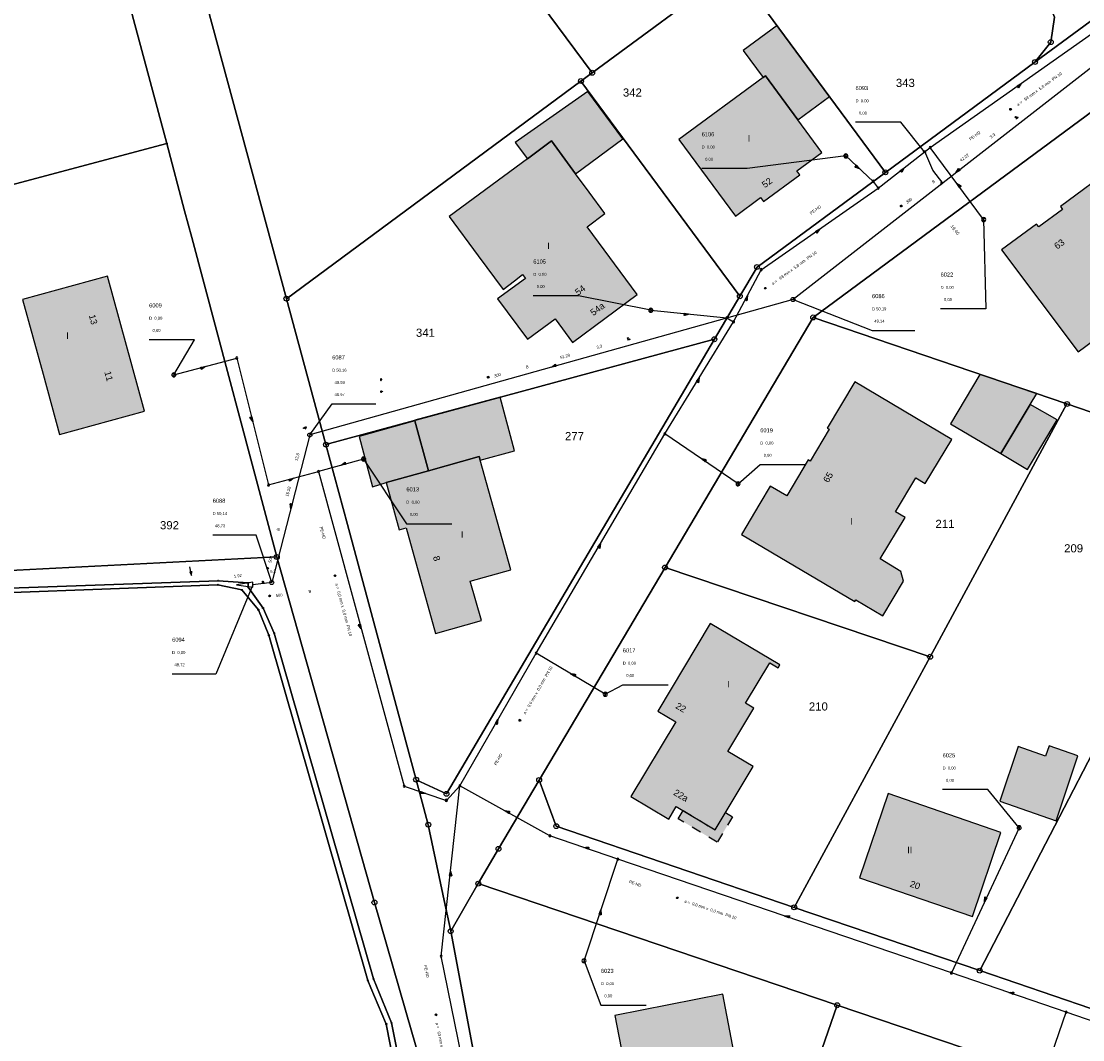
# Model space of a CAD drawing. Header units: metres. Extents: x 410063 to 2410512, y 5786105 to 5787650.
# Tile 7 of 30: x 2409722 to 2409830, y 5786784 to 5786888. Entities that reach past the tile are written whole.
import ezdxf

# ---------------------------------------------------------------- set-up
doc = ezdxf.new("R2010")
doc.units = ezdxf.units.M
doc.linetypes.add('DASHED_70', pattern=[2, 1, -1])
for name, color, linetype in [('DRUCK-DECKELH', 40, 'Continuous'), ('DRUCK-FLUßRICH', 40, 'Continuous'), ('DRUCK-HALTUNGE', 40, 'Continuous'), ('DRUCK-ROHRD-M', 40, 'Continuous'), ('DRUCK-ROHRMAT', 40, 'Continuous'), ('DRUCK-SCHACHTN', 40, 'Continuous'), ('DRUCK-SCHAECHT', 40, 'Continuous'), ('DRUCK-SOHLENH', 40, 'Continuous'), ('K100-FLST_GRENZEN', 40, 'Continuous'), ('K105-FLST_NUMMERN', 40, 'Continuous'), ('K125-GEB_LINIEN', 40, 'Continuous'), ('K125-GEB_LINIEN-FLAECHE', 2, 'Continuous'), ('K130-GEB_TEXTE', 40, 'Continuous'), ('K140-EINGER_GEBFL', 40, 'Continuous'), ('K140-EINGER_GEBFL-FLAECHE', 7, 'Continuous'), ('KANAL', 9, 'Continuous'), ('R-DECKELHOEHE', 7, 'Continuous'), ('R-FLUßRBICHTUNG', 7, 'Continuous'), ('R-GEFAELLE', 7, 'Continuous'), ('R-HALTUNGEN', 7, 'Continuous'), ('R-HAUSANSCHLUS', 7, 'Continuous'), ('R-LAENGE', 7, 'Continuous'), ('R-ROHRD', 7, 'Continuous'), ('R-ROHRMATERIAL', 7, 'Continuous'), ('R-SCHACHTNR', 7, 'Continuous'), ('R-SCHAECHTE', 7, 'Continuous'), ('R-SOHLENHOEHE', 7, 'Continuous'), ('SCHACHT-DECKHO', 40, 'Continuous'), ('SCHACHT-SOHLHO', 40, 'Continuous'), ('SCHAECHTE-OV', 40, 'Continuous'), ('SCHAECHTE-SCHN', 40, 'Continuous')]:
    doc.layers.add(name, color=color, linetype=linetype)
doc.styles.add('ARIAL', font='arial.ttf')

# ---------------------------------------------------------------- blocks, each defined once
blk = doc.blocks.new('233')
at = {"layer": 'K105-FLST_NUMMERN', "color": 7}
for points in [[(2, 0.5, 0), (0, 0, 0), (2, -0.5, 0)], [(0, 0, 0), (4, 0, 0)]]:
    blk.add_polyline3d(points, dxfattribs=at)
blk = doc.blocks.new('251')
at = {"color": 40, "linetype": 'Continuous'}
blk.add_circle((0, 0), 0.175, dxfattribs=at)
blk = doc.blocks.new('GRENZSTEIN')
at = {"color": 7, "linetype": 'Continuous'}
blk.add_circle((0.000001, 0.000001), 0.749999, dxfattribs=at)
blk = doc.blocks.new('98')
at = {"layer": 'R-HAUSANSCHLUS', "color": 4}
for points in [[(0, 0.25, 0), (-0.25, 0, 0)], [(-0.249, 0.001, 0), (0, 0.001, 0)], [(0, 0.026, 0), (-0.224, 0.026, 0)], [(-0.199, 0.051, 0), (0, 0.051, 0)], [(0, 0.076, 0), (-0.174, 0.076, 0)], [(-0.149, 0.101, 0), (0, 0.101, 0)], [(0, 0.126, 0), (-0.124, 0.126, 0)], [(-0.099, 0.151, 0), (0, 0.151, 0)], [(0, 0.176, 0), (-0.074, 0.176, 0)], [(-0.049, 0.201, 0), (0, 0.201, 0)], [(0, 0.226, 0), (-0.024, 0.226, 0)], [(0, 0, 0), (0, 0.5, 0)]]:
    blk.add_polyline3d(points, dxfattribs=at)
blk = doc.blocks.new('140')
at = {"layer": 'DRUCK-FLUßRICH', "color": 12}
for points in [[(0, 0, 0), (6.9, 1, 0), (7, 0, 0), (0, 0, 0)], [(0.141, 0, 0), (0.165, 0.024, 0)], [(0.331, 0.048, 0), (0.283, 0, 0)], [(0.424, 0, 0), (0.496, 0.072, 0)], [(0.662, 0.096, 0), (0.566, 0, 0)], [(0.707, 0, 0), (0.827, 0.12, 0)], [(0.992, 0.144, 0), (0.849, 0, 0)], [(0.99, 0, 0), (1.158, 0.168, 0)], [(1.323, 0.192, 0), (1.131, 0, 0)], [(1.273, 0, 0), (1.489, 0.216, 0)], [(1.654, 0.24, 0), (1.414, 0, 0)], [(1.556, 0, 0), (1.819, 0.264, 0)], [(1.985, 0.288, 0), (1.697, 0, 0)], [(1.838, 0, 0), (2.15, 0.312, 0)], [(2.315, 0.336, 0), (1.98, 0, 0)], [(2.121, 0, 0), (2.481, 0.36, 0)], [(2.646, 0.384, 0), (2.263, 0, 0)], [(2.404, 0, 0), (2.812, 0.407, 0)], [(2.977, 0.431, 0), (2.546, 0, 0)], [(2.687, 0, 0), (3.142, 0.455, 0)], [(3.308, 0.479, 0), (2.828, 0, 0)], [(2.97, 0, 0), (3.473, 0.503, 0)], [(3.639, 0.527, 0), (3.111, 0, 0)], [(3.253, 0, 0), (3.804, 0.551, 0)], [(3.969, 0.575, 0), (3.394, 0, 0)], [(3.536, 0, 0), (4.135, 0.599, 0)], [(4.3, 0.623, 0), (3.677, 0, 0)], [(3.818, 0, 0), (4.466, 0.647, 0)], [(4.631, 0.671, 0), (3.96, 0, 0)], [(4.101, 0, 0), (4.796, 0.695, 0)], [(4.962, 0.719, 0), (4.243, 0, 0)], [(4.384, 0, 0), (5.127, 0.743, 0)], [(5.293, 0.767, 0), (4.525, 0, 0)], [(4.667, 0, 0), (5.458, 0.791, 0)], [(5.623, 0.815, 0), (4.808, 0, 0)], [(4.95, 0, 0), (5.789, 0.839, 0)], [(5.954, 0.863, 0), (5.091, 0, 0)], [(5.233, 0, 0), (6.119, 0.887, 0)], [(6.285, 0.911, 0), (5.374, 0, 0)], [(5.515, 0, 0), (6.45, 0.935, 0)], [(6.616, 0.959, 0), (5.657, 0, 0)], [(5.798, 0, 0), (6.781, 0.983, 0)], [(6.904, 0.964, 0), (5.94, 0, 0)], [(6.081, 0, 0), (6.916, 0.835, 0)], [(6.929, 0.707, 0), (6.223, 0, 0)], [(6.364, 0, 0), (6.942, 0.578, 0)], [(6.955, 0.45, 0), (6.505, 0, 0)], [(6.647, 0, 0), (6.968, 0.321, 0)], [(6.981, 0.193, 0), (6.788, 0, 0)], [(6.93, 0, 0), (6.994, 0.064, 0)]]:
    blk.add_polyline3d(points, dxfattribs=at)
blk = doc.blocks.new('147')
at = {"color": 12, "linetype": 'Continuous'}
blk.add_circle((0, 0), 1.25, dxfattribs=at)
at = {"layer": 'DRUCK-ROHRD-M', "color": 12}
blk.add_polyline3d([(-1.25, -1.25, 0), (1.25, 1.25, 0)], dxfattribs=at)
blk = doc.blocks.new('119')
at = {"color": 4, "linetype": 'Continuous'}
for centre in [(0.2, 0.85), (0.4, 0.15), (0.8, 0.15)]:
    blk.add_circle(centre, 0.15, dxfattribs=at)
at = {"layer": 'R-GEFAELLE', "color": 4}
blk.add_polyline3d([(0, 0, 0), (0.6, 1, 0)], dxfattribs=at)
blk = doc.blocks.new('1002')
at = {"color": 7, "linetype": 'Continuous'}
for start, end in [(359.999977, 180.000023), (29.999995, 90.000023), (180.000023, 359.999977), (210.000012, 269.999977)]:
    blk.add_arc((0, 0), 2.5, start, end, dxfattribs=at)
at = {"layer": 'DRUCK-SCHAECHT', "color": 7}
for points in [[(0, 2.5, 0), (0, -2.5, 0)], [(2.165, 1.25, 0), (0, 1.25, 0), (0, 2.5, 0)], [(-2.165, -1.25, 0), (0, -1.25, 0), (0, -2.5, 0)]]:
    blk.add_polyline3d(points, dxfattribs=at)
blk = doc.blocks.new('1008')
at = {"color": 7, "linetype": 'Continuous'}
for start, end in [(360, 180), (180, 360)]:
    blk.add_arc((0, 0), 1.25, start, end, dxfattribs=at)
blk = doc.blocks.new('122')
at = {"color": 7, "linetype": 'Continuous'}
blk.add_circle((0, 0), 1.25, dxfattribs=at)
blk = doc.blocks.new('1012')
at = {"color": 7, "linetype": 'Continuous'}
for start, end in [(359.999847, 180.000153), (180.000153, 359.999847)]:
    blk.add_arc((0, 0), 0.375, start, end, dxfattribs=at)
at = {"layer": 'R-SOHLENHOEHE', "color": 7}
for points in [[(0.375, 0, 0), (0.938, 0, 0)], [(0.563, 0.188, 0), (0.563, -0.188, 0), (0.938, 0, 0), (0.563, 0.188, 0)]]:
    blk.add_polyline3d(points, dxfattribs=at)
blk = doc.blocks.new('1011')
at = {"color": 7, "linetype": 'Continuous'}
for start, end in [(359.999847, 180.000153), (180.000153, 359.999847)]:
    blk.add_arc((0, 0), 0.375, start, end, dxfattribs=at)
at = {"layer": 'R-SOHLENHOEHE', "color": 7}
blk.add_polyline3d([(0.375, 0, 0), (0.75, 0.188, 0), (0.75, -0.188, 0), (0.375, 0, 0), (0.938, 0, 0)], dxfattribs=at)
blk = doc.blocks.new('1007')
at = {"layer": 'R-SCHAECHTE', "color": 7}
blk.add_polyline3d([(1.5, 0, 0), (0, 10, 0), (-1.5, 0, 0), (1.5, 0, 0)], dxfattribs=at)

msp = doc.modelspace()

# ---------------------------------------------------------------- hatches: boundary and pattern name
at = {"layer": 'K125-GEB_LINIEN-FLAECHE', "true_color": 0xc7c8ca}
for points in [[(2409797.625, 5786881.952), (2409797.867, 5786882.13), (2409801.178, 5786877.626), (2409804.407, 5786880.004), (2409799.06, 5786887.254), (2409795.582, 5786884.715)], [(2409801.178, 5786877.626), (2409797.867, 5786882.13), (2409797.625, 5786881.952), (2409789.016, 5786875.613), (2409794.788, 5786867.779), (2409797.352, 5786869.664), (2409797.659, 5786869.256), (2409801.362, 5786872.005), (2409801.071, 5786872.398), (2409803.635, 5786874.283)], [(2409773.53, 5786873.634), (2409776.004, 5786875.461), (2409778.465, 5786872.099), (2409783.288, 5786875.687), (2409779.71, 5786880.516), (2409772.273, 5786875.314)], [(2409779.641, 5786866.689), (2409781.445, 5786868.027), (2409779.831, 5786870.233), (2409778.465, 5786872.099), (2409776.004, 5786875.461), (2409773.53, 5786873.634), (2409765.528, 5786867.724), (2409768.498, 5786863.725), (2409771.051, 5786860.287), (2409772.2, 5786861.172), (2409773.024, 5786861.806), (2409773.323, 5786861.402), (2409770.494, 5786859.324), (2409773.546, 5786855.184), (2409776.37, 5786857.26), (2409778.134, 5786854.856), (2409784.758, 5786859.75)], [(2409835.73, 5786858.79), (2409833.599, 5786861.675), (2409839.057, 5786865.706), (2409833.862, 5786872.613), (2409833.645, 5786872.918), (2409828.006, 5786868.761), (2409828.217, 5786868.463), (2409825.79, 5786866.679), (2409825.557, 5786866.96), (2409821.988, 5786864.333), (2409829.818, 5786853.9), (2409835.977, 5786858.457)], [(2409721.941, 5786859.262), (2409724.031, 5786851.632), (2409725.721, 5786845.461), (2409734.39, 5786847.841), (2409730.612, 5786861.642)], [(2409800.032, 5786839.187), (2409798.33, 5786840.163), (2409797.286, 5786838.405), (2409795.41, 5786835.243), (2409806.994, 5786828.374), (2409807.097, 5786828.546), (2409809.852, 5786826.9), (2409811.976, 5786830.466), (2409811.711, 5786831.44), (2409809.596, 5786832.727), (2409812.126, 5786836.959), (2409811.14, 5786837.55), (2409813.213, 5786841.018), (2409814.199, 5786840.428), (2409816.899, 5786844.944), (2409806.979, 5786850.848), (2409804.153, 5786846.103), (2409804.358, 5786845.981), (2409802.421, 5786842.728), (2409802.215, 5786842.851)], [(2409821.917, 5786843.519), (2409824.921, 5786848.531), (2409825.578, 5786849.628), (2409819.786, 5786851.6), (2409816.772, 5786846.553), (2409821.9, 5786843.491)], [(2409762.042, 5786846.857), (2409763.415, 5786841.739), (2409768.617, 5786843.187), (2409768.721, 5786842.811), (2409772.223, 5786843.768), (2409770.749, 5786849.265), (2409762.029, 5786846.905)], [(2409821.917, 5786843.519), (2409824.651, 5786841.881), (2409827.658, 5786846.963), (2409824.921, 5786848.531)], [(2409757.697, 5786840.112), (2409759.113, 5786840.542), (2409763.415, 5786841.739), (2409762.042, 5786846.857), (2409756.339, 5786845.232)], [(2409768.721, 5786842.811), (2409768.617, 5786843.187), (2409763.415, 5786841.739), (2409759.113, 5786840.542), (2409760.417, 5786835.707), (2409761.161, 5786835.908), (2409764.145, 5786825.118), (2409768.837, 5786826.426), (2409767.696, 5786830.461), (2409771.836, 5786831.619)], [(2409787.978, 5786806.129), (2409788.743, 5786807.417), (2409792.706, 5786805.045), (2409796.604, 5786811.505), (2409794.032, 5786813.04), (2409796.678, 5786817.459), (2409795.82, 5786817.974), (2409798.3, 5786822.117), (2409799.158, 5786821.602), (2409799.343, 5786821.911), (2409792.216, 5786826.123), (2409786.871, 5786817.181), (2409788.703, 5786816.083), (2409784.09, 5786808.444)], [(2409821.802, 5786807.972), (2409827.556, 5786805.965), (2409829.782, 5786812.597), (2409826.849, 5786813.624), (2409826.478, 5786812.568), (2409823.693, 5786813.54)], [(2409807.481, 5786800.144), (2409819.027, 5786796.175), (2409821.931, 5786804.764), (2409810.416, 5786808.74)], [(2409784.392, 5786776.202), (2409791.054, 5786777.538), (2409792.154, 5786771.851), (2409799.502, 5786773.324), (2409798.344, 5786779.164), (2409795.341, 5786778.583), (2409793.501, 5786788.247), (2409782.471, 5786786.057)]]:
    msp.add_hatch(color=9, dxfattribs=at).paths.add_polyline_path(points)
at = {"layer": 'K140-EINGER_GEBFL-FLAECHE', "linetype": 'DASHED_70'}
msp.add_hatch(color=111, dxfattribs=at).paths.add_polyline_path([(2409793.771, 5786806.81), (2409794.508, 5786806.365), (2409792.939, 5786803.765), (2409788.946, 5786806.174), (2409789.44, 5786807), (2409792.706, 5786805.045)])

# ---------------------------------------------------------------- linework, layer by layer
at = {"layer": 'DRUCK-HALTUNGE', "color": 12}
for points in [[(2409814.7, 5786874.78, 0), (2409833.26, 5786887.89, 0)], [(2409809.38, 5786870.63, 0), (2409814.7, 5786874.78, 0)], [(2409820.16, 5786867.42, 0), (2409814.7, 5786874.78, 0)], [(2409806.08, 5786873.93, 0), (2409808.87, 5786871.33, 0)], [(2409797.43, 5786862.3, 0), (2409809.38, 5786870.63, 0)], [(2409808.87, 5786871.33, 0), (2409809.38, 5786870.63, 0)], [(2409794.61, 5786856.96, 0), (2409797.43, 5786862.3, 0)], [(2409786.15, 5786858.15, 0), (2409793.93, 5786857.37, 0)], [(2409793.93, 5786857.37, 0), (2409794.61, 5786856.96, 0)], [(2409787.57, 5786845.52, 0), (2409794.61, 5786856.96, 0)], [(2409737.4, 5786851.55, 0), (2409743.85, 5786853.27, 0)], [(2409743.85, 5786853.27, 0), (2409747.08, 5786840.29, 0)], [(2409774.42, 5786823.09, 0), (2409787.57, 5786845.52, 0)], [(2409795.06, 5786840.41, 0), (2409787.57, 5786845.52, 0)], [(2409756.8, 5786842.94, 0), (2409752.19, 5786841.67, 0)], [(2409747.08, 5786840.29, 0), (2409752.19, 5786841.67, 0)], [(2409752.19, 5786841.67, 0), (2409760.93, 5786809.49, 0)], [(2409766.62, 5786809.53, 0), (2409774.42, 5786823.09, 0)], [(2409781.49, 5786818.89, 0), (2409774.42, 5786823.09, 0)], [(2409760.93, 5786809.49, 0), (2409765.25, 5786808.05, 0)], [(2409764.72, 5786792.11, 0), (2409766.62, 5786809.53, 0)], [(2409765.25, 5786808.05, 0), (2409766.62, 5786809.53, 0)], [(2409775.84, 5786804.41, 0), (2409766.62, 5786809.53, 0)], [(2409782.78, 5786802.04, 0), (2409775.84, 5786804.41, 0)], [(2409823.79, 5786805.25, 0), (2409816.86, 5786790.4, 0)], [(2409779.32, 5786791.65, 0), (2409782.78, 5786802.04, 0)], [(2409816.86, 5786790.4, 0), (2409782.78, 5786802.04, 0)], [(2409768.91, 5786771.57, 0), (2409764.72, 5786792.11, 0)], [(2409828.6, 5786786.39, 0), (2409816.86, 5786790.4, 0)], [(2409825.65, 5786777.87, 0), (2409828.6, 5786786.39, 0)], [(2409833.74, 5786784.63, 0), (2409828.6, 5786786.39, 0)]]:
    msp.add_polyline3d(points, dxfattribs=at)
at = {"layer": 'DRUCK-SCHACHTN', "color": 7}
for points in [[(2409806.08, 5786873.93, 0), (2409795.979, 5786872.636, 0), (2409791.344, 5786872.636, 0)], [(2409820.16, 5786867.42, 0), (2409820.396, 5786858.292, 0), (2409815.761, 5786858.292, 0)], [(2409786.15, 5786858.15, 0), (2409778.772, 5786859.625, 0), (2409774.137, 5786859.625, 0)], [(2409737.4, 5786851.55, 0), (2409739.513, 5786855.137, 0), (2409734.878, 5786855.137, 0)], [(2409756.8, 5786842.94, 0), (2409761.168, 5786836.334, 0), (2409765.803, 5786836.334, 0)], [(2409795.06, 5786840.41, 0), (2409797.329, 5786842.373, 0), (2409801.964, 5786842.373, 0)], [(2409781.49, 5786818.89, 0), (2409783.282, 5786819.87, 0), (2409787.917, 5786819.87, 0)], [(2409823.79, 5786805.25, 0), (2409820.6, 5786809.144, 0), (2409815.965, 5786809.144, 0)], [(2409779.32, 5786791.65, 0), (2409781.05, 5786787.108, 0), (2409785.685, 5786787.108, 0)]]:
    msp.add_polyline3d(points, dxfattribs=at)
at = {"layer": 'K100-FLST_GRENZEN', "color": 18, "true_color": 0x000000}
for points in [[(2409772.947006, 5786756.166, 0), (2409765.695999, 5786794.675003, 0), (2409765.036003, 5786797.804993, 0), (2409763.402, 5786805.559006, 0), (2409762.920998, 5786807.339996, 0), (2409762.157997, 5786810.160995, 0), (2409755.142998, 5786836.246002, 0), (2409752.946999, 5786844.414001, 0), (2409748.906998, 5786859.330994, 0), (2409726.223999, 5786943.09201, 0), (2409725.464996, 5786945.89801, 0), (2409725.162003, 5786947.015991, 0), (2409724.598999, 5786949.096008, 0), (2409722.099998, 5786958.341003, 0), (2409711.119003, 5786998.946014, 0)], [(2409815.253998, 5786965.488007, 0), (2409812.354004, 5786946.276001, 0), (2409808.925003, 5786923.540985, 0), (2409799.673004, 5786916.713989, 0), (2409798.919998, 5786911.718994, 0), (2409806.294998, 5786901.725006, 0), (2409813.994995, 5786907.40799, 0), (2409826.457993, 5786890.518005, 0), (2409827.401001, 5786888.119995, 0), (2409827.018997, 5786885.561005, 0), (2409825.403, 5786883.527008, 0), (2409837.871994, 5786892.727997, 0), (2409835.466003, 5786891.785004, 0), (2409832.910004, 5786892.167999, 0), (2409830.880997, 5786893.782013, 0), (2409826.845993, 5786899.251007, 0), (2409820.496994, 5786907.856995, 0), (2409811.442993, 5786920.127991, 0), (2409815.320007, 5786945.828003, 0), (2409814.826004, 5786945.903015, 0), (2409816.300003, 5786955.665985, 0), (2409818.029999, 5786962.131012, 0)], [(2409717.678001, 5786945.839996, 0), (2409736.670998, 5786875.197998, 0), (2409738.500999, 5786868.322998, 0), (2409739.233002, 5786865.572998, 0), (2409747.919998, 5786832.927002, 0), (2409757.900002, 5786797.604004, 0), (2409761.735001, 5786784.360992, 0), (2409763.949997, 5786776.714996, 0)], [(2409837.871994, 5786892.727997, 0), (2409825.403, 5786883.527008, 0), (2409810.117996, 5786872.25, 0), (2409797.001007, 5786862.569, 0), (2409795.238007, 5786859.580994, 0), (2409792.645004, 5786855.188995, 0), (2409765.264, 5786808.718002, 0), (2409762.157997, 5786810.160995, 0), (2409762.920998, 5786807.339996, 0), (2409763.402, 5786805.559006, 0), (2409763.402, 5786805.559006, 0), (2409765.036003, 5786797.804993, 0), (2409765.695999, 5786794.675003, 0), (2409768.513, 5786799.531998, 0), (2409770.578995, 5786803.091995, 0), (2409774.740005, 5786810.123001, 0), (2409787.600006, 5786831.850006, 0), (2409802.731995, 5786857.416992, 0), (2409835.192001, 5786881.388, 0), (2409848.860001, 5786891.480988, 0)], [(2409708.978996, 5786828.865005, 0), (2409741.897003, 5786830.085999, 0), (2409744.346001, 5786829.561005, 0), (2409746.042999, 5786827.520996, 0), (2409747.105003, 5786824.951004, 0), (2409757.224998, 5786789.630997, 0), (2409757.549004, 5786788.869003, 0), (2409759.046997, 5786785.341003, 0), (2409759.115997, 5786785.179001, 0), (2409765.442001, 5786752.942993, 0), (2409775.938995, 5786698.185997, 0), (2409776.222, 5786696.894997, 0), (2409777.171005, 5786697.414001, 0), (2409776.455002, 5786698.717003, 0), (2409766.134003, 5786753.050995, 0), (2409759.641998, 5786785.313004, 0), (2409757.804001, 5786789.800003, 0), (2409747.647003, 5786825.143005, 0), (2409746.514, 5786827.710999, 0), (2409744.997002, 5786829.843002, 0), (2409744.992996, 5786830.270004, 0), (2409741.932999, 5786830.505997, 0), (2409708.977997, 5786829.320999, 0)], [(2409857.606003, 5786777.720993, 0), (2409838.667999, 5786784.184006, 0), (2409819.757004, 5786790.639008, 0), (2409800.802994, 5786797.108002, 0), (2409776.485001, 5786805.406998, 0), (2409774.740005, 5786810.123001, 0), (2409770.578995, 5786803.091995, 0), (2409768.513, 5786799.531998, 0), (2409768.513, 5786799.531998, 0), (2409805.192001, 5786787.102997, 0), (2409824.597, 5786780.528, 0)]]:
    msp.add_polyline3d(points, dxfattribs=at)
for points in [[(2409726.223999, 5786943.09201, 0), (2409748.906998, 5786859.330994, 0), (2409779.005997, 5786881.583008, 0), (2409780.153, 5786882.429993, 0), (2409773.184998, 5786891.877014, 0), (2409777.434998, 5786920.065002, 0), (2409779.373001, 5786932.915985, 0), (2409799.998993, 5786948.138, 0), (2409812.354004, 5786946.276001, 0), (2409815.253998, 5786965.488007, 0), (2409814.996002, 5786967.97699, 0), (2409813.565002, 5786970.028992, 0), (2409811.319, 5786971.130005, 0), (2409808.820007, 5786971.005005, 0), (2409745.222, 5786951.127014, 0), (2409730.045998, 5786946.890015, 0), (2409726.223999, 5786943.09201, 0)], [(2409668.816999, 5786933.179993, 0), (2409667.280001, 5786932.782013, 0), (2409667.18, 5786921.820007, 0), (2409669.858, 5786901.946991, 0), (2409673.529999, 5786877.542999, 0), (2409675.939999, 5786861.90799, 0), (2409676.557999, 5786859.15799, 0), (2409677.153999, 5786859.321991, 0), (2409677.771, 5786859.492004, 0), (2409736.670998, 5786875.197998, 0), (2409717.678001, 5786945.839996, 0), (2409668.816999, 5786933.179993, 0)], [(2409773.184998, 5786891.877014, 0), (2409780.153, 5786882.429993, 0), (2409794.688995, 5786893.161011, 0), (2409806.294998, 5786901.725006, 0), (2409798.919998, 5786911.718994, 0), (2409799.673004, 5786916.713989, 0), (2409777.434998, 5786920.065002, 0), (2409773.184998, 5786891.877014, 0)], [(2409794.688995, 5786893.161011, 0), (2409810.117996, 5786872.25, 0), (2409825.403, 5786883.527008, 0), (2409827.018997, 5786885.561005, 0), (2409827.401001, 5786888.119995, 0), (2409826.457993, 5786890.518005, 0), (2409813.994995, 5786907.40799, 0), (2409806.294998, 5786901.725006, 0), (2409794.688995, 5786893.161011, 0)], [(2409779.005997, 5786881.583008, 0), (2409795.238007, 5786859.580994, 0), (2409797.001007, 5786862.569, 0), (2409810.117996, 5786872.25, 0), (2409794.688995, 5786893.161011, 0), (2409780.153, 5786882.429993, 0), (2409779.005997, 5786881.583008, 0)], [(2409752.946999, 5786844.414001, 0), (2409792.645004, 5786855.188995, 0), (2409795.238007, 5786859.580994, 0), (2409779.005997, 5786881.583008, 0), (2409748.906998, 5786859.330994, 0), (2409752.946999, 5786844.414001, 0)], [(2409828.675003, 5786848.572998, 0), (2409837.212997, 5786845.661987, 0), (2409852.981995, 5786857.286987, 0), (2409835.192001, 5786881.388, 0), (2409802.731995, 5786857.416992, 0), (2409828.675003, 5786848.572998, 0)], [(2409677.527, 5786854.841003, 0), (2409680.597, 5786841.888, 0), (2409683.951, 5786831.514999, 0), (2409684.945999, 5786829.695007, 0), (2409686, 5786829.75, 0), (2409703.169998, 5786830.630997, 0), (2409709.377998, 5786830.949997, 0), (2409747.919998, 5786832.927002, 0), (2409739.233002, 5786865.572998, 0), (2409738.500999, 5786868.322998, 0), (2409736.670998, 5786875.197998, 0), (2409677.771, 5786859.492004, 0), (2409677.153999, 5786859.321991, 0), (2409676.557999, 5786859.15799, 0), (2409677.527, 5786854.841003, 0)], [(2409787.600006, 5786831.850006, 0), (2409814.686005, 5786822.727005, 0), (2409828.675003, 5786848.572998, 0), (2409802.731995, 5786857.416992, 0), (2409787.600006, 5786831.850006, 0)], [(2409762.157997, 5786810.160995, 0), (2409765.264, 5786808.718002, 0), (2409792.645004, 5786855.188995, 0), (2409752.946999, 5786844.414001, 0), (2409755.142998, 5786836.246002, 0), (2409762.157997, 5786810.160995, 0)], [(2409800.802994, 5786797.108002, 0), (2409819.757004, 5786790.639008, 0), (2409846.608994, 5786842.455994, 0), (2409837.212997, 5786845.661987, 0), (2409828.675003, 5786848.572998, 0), (2409814.686005, 5786822.727005, 0), (2409800.802994, 5786797.108002, 0)], [(2409838.667999, 5786784.184006, 0), (2409864.598999, 5786836.317001, 0), (2409861.427994, 5786837.399002, 0), (2409846.608994, 5786842.455994, 0), (2409819.757004, 5786790.639008, 0), (2409838.667999, 5786784.184006, 0)], [(2409685.452, 5786829.065994, 0), (2409686.868, 5786828.341995, 0), (2409703.474998, 5786829.307999, 0), (2409708.977997, 5786829.320999, 0), (2409741.932999, 5786830.505997, 0), (2409744.992996, 5786830.270004, 0), (2409744.997002, 5786829.843002, 0), (2409746.514, 5786827.710999, 0), (2409747.647003, 5786825.143005, 0), (2409757.804001, 5786789.800003, 0), (2409759.641998, 5786785.313004, 0), (2409766.134003, 5786753.050995, 0), (2409776.455002, 5786698.717003, 0), (2409777.171005, 5786697.414001, 0), (2409778.557999, 5786698.174004, 0), (2409763.949997, 5786776.714996, 0), (2409761.735001, 5786784.360992, 0), (2409757.900002, 5786797.604004, 0), (2409747.919998, 5786832.927002, 0), (2409709.377998, 5786830.949997, 0), (2409703.169998, 5786830.630997, 0), (2409686, 5786829.75, 0), (2409684.945999, 5786829.695007, 0), (2409685.452, 5786829.065994, 0)], [(2409776.485001, 5786805.406998, 0), (2409800.802994, 5786797.108002, 0), (2409814.686005, 5786822.727005, 0), (2409787.600006, 5786831.850006, 0), (2409774.740005, 5786810.123001, 0), (2409776.485001, 5786805.406998, 0)], [(2409679.967999, 5786829.440002, 0), (2409702.209999, 5786745.164001, 0), (2409708.277, 5786722.175003, 0), (2409718.358002, 5786683.980003, 0), (2409773.134995, 5786695.204002, 0), (2409775.744003, 5786696.633003, 0), (2409776.222, 5786696.894997, 0), (2409775.938995, 5786698.185997, 0), (2409765.442001, 5786752.942993, 0), (2409759.115997, 5786785.179001, 0), (2409759.046997, 5786785.341003, 0), (2409757.549004, 5786788.869003, 0), (2409757.224998, 5786789.630997, 0), (2409747.105003, 5786824.951004, 0), (2409746.042999, 5786827.520996, 0), (2409744.346001, 5786829.561005, 0), (2409741.897003, 5786830.085999, 0), (2409708.978996, 5786828.865005, 0), (2409703.473, 5786828.675003, 0), (2409686.848, 5786828.072998, 0), (2409685.087002, 5786828.686005, 0), (2409684.283001, 5786829.660995, 0), (2409679.967999, 5786829.440002, 0)], [(2409765.695999, 5786794.675003, 0), (2409772.947006, 5786756.166, 0), (2409792.227997, 5786749.602997, 0), (2409805.192001, 5786787.102997, 0), (2409768.513, 5786799.531998, 0), (2409765.695999, 5786794.675003, 0)], [(2409792.227997, 5786749.602997, 0), (2409811.636002, 5786742.996002, 0), (2409824.597, 5786780.528, 0), (2409805.192001, 5786787.102997, 0), (2409792.227997, 5786749.602997, 0)]]:
    msp.add_polyline3d(points, close=True, dxfattribs=at)
at = {"layer": 'K125-GEB_LINIEN', "color": 32}
for points in [[(2409797.625, 5786881.952, 0), (2409797.867, 5786882.13, 0), (2409801.178, 5786877.626, 0), (2409804.407, 5786880.004, 0), (2409799.06, 5786887.254, 0), (2409795.582, 5786884.715, 0), (2409797.625, 5786881.952, 0)], [(2409801.177994, 5786877.626007, 0), (2409797.867004, 5786882.130005, 0), (2409797.625, 5786881.951996, 0), (2409789.016006, 5786875.613007, 0), (2409794.787994, 5786867.778992, 0), (2409797.352005, 5786869.664001, 0), (2409797.658997, 5786869.256012, 0), (2409801.362, 5786872.005005, 0), (2409801.070999, 5786872.39801, 0), (2409803.634995, 5786874.28299, 0), (2409801.177994, 5786877.626007, 0)], [(2409773.53, 5786873.634, 0), (2409776.004, 5786875.461, 0), (2409778.465, 5786872.099, 0), (2409783.288, 5786875.687, 0), (2409779.71, 5786880.516, 0), (2409772.273, 5786875.314, 0), (2409773.53, 5786873.634, 0)], [(2409779.641006, 5786866.688995, 0), (2409781.445007, 5786868.027008, 0), (2409779.830994, 5786870.233002, 0), (2409778.464996, 5786872.098999, 0), (2409776.003998, 5786875.460999, 0), (2409773.529999, 5786873.634003, 0), (2409765.528, 5786867.723999, 0), (2409768.498001, 5786863.725006, 0), (2409771.050995, 5786860.286987, 0), (2409772.199997, 5786861.171997, 0), (2409773.024002, 5786861.806, 0), (2409773.322998, 5786861.402008, 0), (2409770.494003, 5786859.324005, 0), (2409773.546005, 5786855.18399, 0), (2409776.369995, 5786857.26001, 0), (2409778.134003, 5786854.855988, 0), (2409784.757996, 5786859.75, 0), (2409779.641006, 5786866.688995, 0)], [(2409835.729996, 5786858.790009, 0), (2409833.598999, 5786861.674988, 0), (2409839.057007, 5786865.705994, 0), (2409833.862, 5786872.613007, 0), (2409833.645004, 5786872.917999, 0), (2409828.005997, 5786868.760986, 0), (2409828.216995, 5786868.463013, 0), (2409825.789993, 5786866.678986, 0), (2409825.557007, 5786866.959991, 0), (2409821.988007, 5786864.333008, 0), (2409829.817993, 5786853.899994, 0), (2409835.977005, 5786858.457001, 0), (2409835.729996, 5786858.790009, 0)], [(2409721.941002, 5786859.261993, 0), (2409724.030998, 5786851.631989, 0), (2409725.721001, 5786845.460999, 0), (2409734.389999, 5786847.841003, 0), (2409730.612, 5786861.641998, 0), (2409721.941002, 5786859.261993, 0)], [(2409800.031998, 5786839.186996, 0), (2409798.330002, 5786840.162994, 0), (2409797.285995, 5786838.404999, 0), (2409795.410004, 5786835.242996, 0), (2409806.994003, 5786828.373993, 0), (2409807.097, 5786828.546005, 0), (2409809.852005, 5786826.899994, 0), (2409811.975998, 5786830.466003, 0), (2409811.710999, 5786831.440002, 0), (2409809.595993, 5786832.727005, 0), (2409812.126007, 5786836.959, 0), (2409811.139999, 5786837.550003, 0), (2409813.212997, 5786841.018005, 0), (2409814.199005, 5786840.428009, 0), (2409816.899002, 5786844.944, 0), (2409806.979004, 5786850.847992, 0), (2409804.153, 5786846.102997, 0), (2409804.358002, 5786845.980988, 0), (2409802.421005, 5786842.727997, 0), (2409802.214996, 5786842.851013, 0), (2409800.031998, 5786839.186996, 0)], [(2409821.917, 5786843.519, 0), (2409824.921, 5786848.531, 0), (2409825.578, 5786849.628, 0), (2409819.786, 5786851.6, 0), (2409816.772, 5786846.553, 0), (2409821.9, 5786843.491, 0), (2409821.917, 5786843.519, 0)], [(2409762.042, 5786846.857, 0), (2409763.415, 5786841.739, 0), (2409768.617, 5786843.187, 0), (2409768.721, 5786842.811, 0), (2409772.223, 5786843.768, 0), (2409770.749, 5786849.265, 0), (2409762.029, 5786846.905, 0), (2409762.042, 5786846.857, 0)], [(2409821.917, 5786843.519, 0), (2409824.651, 5786841.881, 0), (2409827.658, 5786846.963, 0), (2409824.921, 5786848.531, 0), (2409821.917, 5786843.519, 0)], [(2409757.697, 5786840.112, 0), (2409759.113, 5786840.542, 0), (2409763.415, 5786841.739, 0), (2409762.042, 5786846.857, 0), (2409756.339, 5786845.232, 0), (2409757.697, 5786840.112, 0)], [(2409768.720993, 5786842.811005, 0), (2409768.617004, 5786843.187012, 0), (2409763.415001, 5786841.739014, 0), (2409759.112999, 5786840.541992, 0), (2409760.417, 5786835.707001, 0), (2409761.161003, 5786835.908005, 0), (2409764.144997, 5786825.117996, 0), (2409768.837006, 5786826.425995, 0), (2409767.695999, 5786830.460999, 0), (2409771.835999, 5786831.619003, 0), (2409768.720993, 5786842.811005, 0)], [(2409787.977997, 5786806.128998, 0), (2409788.742996, 5786807.417007, 0), (2409792.705994, 5786805.044998, 0), (2409796.604004, 5786811.505005, 0), (2409794.031998, 5786813.039993, 0), (2409796.677994, 5786817.459, 0), (2409795.820007, 5786817.973999, 0), (2409798.300003, 5786822.117004, 0), (2409799.158005, 5786821.602005, 0), (2409799.343002, 5786821.910995, 0), (2409792.216003, 5786826.123001, 0), (2409786.871002, 5786817.181, 0), (2409788.703003, 5786816.082993, 0), (2409784.089996, 5786808.444, 0), (2409787.977997, 5786806.128998, 0)], [(2409821.802, 5786807.972, 0), (2409827.556, 5786805.965, 0), (2409829.782, 5786812.597, 0), (2409826.849, 5786813.624, 0), (2409826.478, 5786812.568, 0), (2409823.693, 5786813.54, 0), (2409821.802, 5786807.972, 0)], [(2409807.481003, 5786800.143997, 0), (2409819.026993, 5786796.175003, 0), (2409821.931, 5786804.764008, 0), (2409810.416, 5786808.740005, 0), (2409807.481003, 5786800.143997, 0)], [(2409784.391998, 5786776.201996, 0), (2409791.054001, 5786777.537994, 0), (2409792.154007, 5786771.850998, 0), (2409799.501999, 5786773.324005, 0), (2409798.343994, 5786779.164001, 0), (2409795.341003, 5786778.582993, 0), (2409793.501007, 5786788.246994, 0), (2409782.470993, 5786786.057007, 0), (2409784.391998, 5786776.201996, 0)]]:
    msp.add_polyline3d(points, dxfattribs=at)
at = {"layer": 'K140-EINGER_GEBFL', "color": 132, "linetype": 'DASHED_70'}
msp.add_polyline3d([(2409793.771, 5786806.81, 0), (2409794.508, 5786806.365, 0), (2409792.939, 5786803.765, 0), (2409788.946, 5786806.174, 0), (2409789.44, 5786807, 0), (2409792.706, 5786805.045, 0), (2409793.771, 5786806.81, 0)], dxfattribs=at)
at = {"layer": 'R-HALTUNGEN', "color": 140}
for points in [[(2409833.98, 5786885.15, 0), (2409800.68, 5786859.25, 0)], [(2409800.68, 5786859.25, 0), (2409751.3, 5786845.41, 0)], [(2409751.3, 5786845.41, 0), (2409747.4, 5786830.32, 0)], [(2409747.4, 5786830.32, 0), (2409745.49, 5786830.09, 0)]]:
    msp.add_polyline3d(points, dxfattribs=at)
at = {"layer": 'R-HAUSANSCHLUS', "color": 4}
msp.add_polyline3d([(2409815.993, 5786871.16, 0), (2409814.971, 5786872.475, 0), (2409814.133, 5786874.369, 0)], dxfattribs=at)
at = {"layer": 'R-SCHACHTNR', "color": 5}
for points in [[(2409800.68, 5786859.25, 0), (2409808.752, 5786856.089, 0), (2409813.117, 5786856.089, 0)], [(2409751.3, 5786845.41, 0), (2409753.585, 5786848.574, 0), (2409758.04, 5786848.574, 0)], [(2409747.4, 5786830.32, 0), (2409745.83, 5786835.171, 0), (2409741.375, 5786835.171, 0)], [(2409745.49, 5786830.09, 0), (2409741.685, 5786820.961, 0), (2409737.23, 5786820.961, 0)]]:
    msp.add_polyline3d(points, dxfattribs=at)
at = {"layer": 'SCHAECHTE-SCHN', "color": 3}
msp.add_polyline3d([(2409814.13, 5786874.36, 0), (2409811.701, 5786877.363, 0), (2409807.066, 5786877.363, 0)], dxfattribs=at)

# ---------------------------------------------------------------- block references
at = {"layer": 'DRUCK-FLUßRICH', "xscale": 0.067, "yscale": 0.233}
for p, rotation in [((2409823.98, 5786881.335), 211.236), ((2409807.475, 5786872.63), 133.019), ((2409812.04, 5786872.705), 213.957), ((2409817.43, 5786871.1), 302.57), ((2409803.405, 5786866.465), 210.879), ((2409796.02, 5786859.63), 238.162), ((2409790.04, 5786857.76), 170.275), ((2409740.625, 5786852.41), 190.931), ((2409791.09, 5786851.24), 234.393), ((2409745.465, 5786846.78), 99.974), ((2409754.495, 5786842.305), 11.402), ((2409791.315, 5786842.965), 321.697), ((2409749.635, 5786840.98), 191.113), ((2409780.995, 5786834.305), 235.618), ((2409756.56, 5786825.58), 101.195), ((2409777.955, 5786820.99), 325.287), ((2409770.52, 5786816.31), 236.092), ((2409763.09, 5786808.77), 157.565), ((2409771.23, 5786806.97), 326.956), ((2409779.31, 5786803.225), 337.145), ((2409765.67, 5786800.82), 259.775), ((2409820.25, 5786797.665), 60.98099999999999), ((2409781.05, 5786796.845), 247.582), ((2409799.82, 5786796.22), 337.1420000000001), ((2409822.73, 5786788.395), 337.1420000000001)]:
    msp.add_blockref('140', p, dxfattribs=dict(at, rotation=rotation))
at = {"layer": 'DRUCK-ROHRD-M', "xscale": 0.067, "yscale": 0.067}
for p, rotation in [((2409822.908, 5786878.703), 35.87300000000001), ((2409797.853, 5786860.408), 35.87300000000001), ((2409753.864, 5786831.014), 285.19), ((2409772.764, 5786816.219), 60.123), ((2409788.86, 5786798.084), 340.579), ((2409764.191, 5786786.127), 281.546)]:
    msp.add_blockref('147', p, dxfattribs=dict(at, rotation=rotation))
at = {"layer": 'DRUCK-SCHAECHT', "xscale": 0.083, "yscale": 0.083, "rotation": 0.5}
for name, p in [('1008', (2409814.7, 5786874.78)), ('1002', (2409806.08, 5786873.93)), ('1008', (2409808.87, 5786871.33)), ('1008', (2409809.38, 5786870.63)), ('1002', (2409820.16, 5786867.42)), ('1008', (2409797.43, 5786862.3)), ('1002', (2409786.15, 5786858.15)), ('1008', (2409793.93, 5786857.37)), ('1008', (2409794.61, 5786856.96)), ('1008', (2409743.85, 5786853.27)), ('1002', (2409737.4, 5786851.55)), ('1008', (2409787.57, 5786845.52)), ('1002', (2409756.8, 5786842.94)), ('1008', (2409752.19, 5786841.67)), ('1008', (2409747.08, 5786840.29)), ('1002', (2409795.06, 5786840.41)), ('1008', (2409774.42, 5786823.09)), ('1002', (2409781.49, 5786818.89)), ('1008', (2409760.93, 5786809.49)), ('1008', (2409766.62, 5786809.53)), ('1008', (2409765.25, 5786808.05)), ('1002', (2409823.79, 5786805.25)), ('1008', (2409775.84, 5786804.41)), ('1008', (2409782.78, 5786802.04)), ('1008', (2409764.72, 5786792.11)), ('1002', (2409779.32, 5786791.65)), ('1008', (2409816.86, 5786790.4)), ('1008', (2409828.6, 5786786.39))]:
    msp.add_blockref(name, p, dxfattribs=at)
at = {"layer": 'K100-FLST_GRENZEN', "xscale": 0.333, "yscale": 0.333}
for name, p in [('GRENZSTEIN', (2409827.019, 5786885.561)), ('GRENZSTEIN', (2409825.403, 5786883.527)), ('GRENZSTEIN', (2409780.153, 5786882.43)), ('GRENZSTEIN', (2409779.006, 5786881.583)), ('251', (2409736.671, 5786875.198)), ('GRENZSTEIN', (2409810.118, 5786872.25)), ('GRENZSTEIN', (2409797.001, 5786862.569)), ('GRENZSTEIN', (2409748.907, 5786859.331)), ('GRENZSTEIN', (2409795.238, 5786859.581)), ('GRENZSTEIN', (2409802.732, 5786857.417)), ('GRENZSTEIN', (2409792.645, 5786855.189)), ('GRENZSTEIN', (2409828.675, 5786848.573)), ('GRENZSTEIN', (2409752.947, 5786844.414)), ('GRENZSTEIN', (2409747.92, 5786832.927)), ('GRENZSTEIN', (2409787.6, 5786831.85)), ('251', (2409741.933, 5786830.506)), ('251', (2409744.993, 5786830.27)), ('251', (2409741.897, 5786830.086)), ('251', (2409744.346, 5786829.561)), ('251', (2409744.997, 5786829.843)), ('251', (2409746.043, 5786827.521)), ('251', (2409746.514, 5786827.711)), ('251', (2409747.105, 5786824.951)), ('251', (2409747.647, 5786825.143)), ('GRENZSTEIN', (2409814.686, 5786822.727)), ('GRENZSTEIN', (2409762.158, 5786810.161)), ('GRENZSTEIN', (2409774.74, 5786810.123)), ('GRENZSTEIN', (2409765.264, 5786808.718)), ('GRENZSTEIN', (2409763.402, 5786805.559)), ('GRENZSTEIN', (2409776.485, 5786805.407)), ('GRENZSTEIN', (2409770.579, 5786803.092)), ('GRENZSTEIN', (2409768.513, 5786799.532)), ('GRENZSTEIN', (2409757.9, 5786797.604)), ('GRENZSTEIN', (2409800.803, 5786797.108)), ('GRENZSTEIN', (2409765.696, 5786794.675)), ('GRENZSTEIN', (2409819.757, 5786790.639)), ('251', (2409757.225, 5786789.631)), ('251', (2409757.804, 5786789.8)), ('GRENZSTEIN', (2409805.192, 5786787.103)), ('251', (2409759.116, 5786785.179)), ('251', (2409759.642, 5786785.313))]:
    msp.add_blockref(name, p, dxfattribs=at)
at = {"layer": 'K105-FLST_NUMMERN', "xscale": 0.225441, "yscale": 0.225441, "rotation": 101.652}
msp.add_blockref('233', (2409739.217, 5786831.024), dxfattribs=at)
at = {"layer": 'R-FLUßRBICHTUNG', "xscale": 0.067, "yscale": 0.233}
for p, rotation in [((2409817.33, 5786872.2), 32.875), ((2409775.99, 5786852.33), 10.657), ((2409749.35, 5786837.865), 70.509)]:
    msp.add_blockref('140', p, dxfattribs=dict(at, rotation=rotation))
at = {"layer": 'R-GEFAELLE', "xscale": 0.25, "yscale": 0.25}
for p, rotation in [((2409823.504, 5786877.699), 37.875), ((2409783.785, 5786855.086), 15.657), ((2409750.882, 5786845.99), 75.509), ((2409746.445, 5786830.205), 1.866)]:
    msp.add_blockref('119', p, dxfattribs=dict(at, rotation=rotation))
at = {"layer": 'R-HAUSANSCHLUS', "xscale": 1.109, "yscale": 1.109, "rotation": 37.875}
msp.add_blockref('98', (2409815.993, 5786871.16), dxfattribs=at)
at = {"layer": 'R-ROHRD', "xscale": 0.067, "yscale": 0.067}
for p, rotation in [((2409811.733, 5786868.809), 37.875), ((2409769.526, 5786851.307), 15.657), ((2409746.989, 5786831.762), 75.509), ((2409747.192, 5786828.952), 7.162000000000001)]:
    msp.add_blockref('147', p, dxfattribs=dict(at, rotation=rotation))
at = {"layer": 'R-SCHAECHTE', "xscale": 0.167, "yscale": 0.167}
for p in [(2409800.68, 5786859.25), (2409751.3, 5786845.41), (2409747.4, 5786830.32)]:
    msp.add_blockref('122', p, dxfattribs=at)
at = {"layer": 'R-SCHAECHTE', "xscale": 0.167, "yscale": 0.167, "rotation": 90}
msp.add_blockref('1007', (2409745.49, 5786830.09), dxfattribs=at)
at = {"layer": 'R-SOHLENHOEHE', "xscale": 0.167, "yscale": 0.167}
for name, p, rotation in [('1012', (2409758.585, 5786851.074), 255.509), ('1011', (2409758.585, 5786849.824), 15.657)]:
    msp.add_blockref(name, p, dxfattribs=dict(at, rotation=rotation))
at = {"layer": 'SCHAECHTE-OV', "xscale": 0.083, "yscale": 0.083, "rotation": 0.5}
msp.add_blockref('122', (2409814.13, 5786874.36), dxfattribs=at)

# ---------------------------------------------------------------- texts
at = {"layer": 'DRUCK-DECKELH', "color": 7, "linetype": 'Continuous', "style": 'ARIAL'}
for s, p in [('D  0.00', (2409791.344, 5786874.686)), ('D  0.00', (2409774.137, 5786861.675)), ('D  0,00', (2409815.761, 5786860.342)), ('D  0,00', (2409734.878, 5786857.187)), ('D  0,00', (2409797.329, 5786844.423)), ('D  0,00', (2409761.168, 5786838.384)), ('D  0,00', (2409783.282, 5786821.92)), ('D  0,00', (2409815.965, 5786811.194)), ('D  0,00', (2409781.05, 5786789.158))]:
    msp.add_text(s, height=0.3, dxfattribs=at).set_placement(p)
at = {"layer": 'DRUCK-ROHRMAT', "color": 12, "linetype": 'Continuous', "style": 'ARIAL'}
for s, rotation, p in [('a =   63 mm x  5.8 mm  PN 10', 35.873, (2409823.677, 5786879.002)), ('PE-HD', 35.873, (2409818.819, 5786875.487)), ('PE-HD', 35.873, (2409802.532, 5786867.915)), ('a =   63 mm x  5.8 mm  PN 10', 35.873, (2409798.623, 5786860.708)), ('PE-HD', 285.19, (2409752.3, 5786835.977)), ('a =  0,0 mm x  0,0 mm  PN 10', 285.19, (2409753.872, 5786830.188)), ('a =  0,0 mm x  0,0 mm  PN 10', 60.123, (2409773.344, 5786816.809)), ('PE-HD', 60.123, (2409770.358, 5786811.605)), ('PE-HD', 340.579, (2409783.891, 5786799.613)), ('a =  0,0 mm x  0,0 mm  PN 10', 341.579, (2409789.544, 5786797.622)), ('PE-HD', 281.546, (2409762.947, 5786791.177)), ('a =   63 mm x  5.8 mm  PN 10', 281.546, (2409764.146, 5786785.303))]:
    msp.add_text(s, height=0.3, rotation=rotation, dxfattribs=at).set_placement(p)
at = {"layer": 'DRUCK-SCHACHTN', "color": 7, "linetype": 'Continuous', "style": 'ARIAL'}
for s, p in [('6106', (2409791.344, 5786875.936)), ('6105', (2409774.137, 5786862.925)), ('6022', (2409815.761, 5786861.592)), ('6009', (2409734.878, 5786858.437)), ('6019', (2409797.329, 5786845.673)), ('6013', (2409761.168, 5786839.634)), ('6017', (2409783.282, 5786823.17)), ('6025', (2409815.965, 5786812.444)), ('6023', (2409781.05, 5786790.408))]:
    msp.add_text(s, height=0.416, dxfattribs=at).set_placement(p)
at = {"layer": 'DRUCK-SOHLENH', "color": 7, "linetype": 'Continuous', "style": 'ARIAL'}
for s, p in [('   0.00', (2409791.344, 5786873.436)), ('   0.00', (2409774.137, 5786860.425)), ('   0,00', (2409815.761, 5786859.092)), ('   0,00', (2409734.878, 5786855.937)), ('   0,00', (2409797.329, 5786843.173)), ('   0,00', (2409761.168, 5786837.134)), ('   0,00', (2409783.282, 5786820.67)), ('   0,00', (2409815.965, 5786809.944)), ('   0,00', (2409781.05, 5786787.908))]:
    msp.add_text(s, height=0.3, dxfattribs=at).set_placement(p)
at = {"layer": 'K105-FLST_NUMMERN', "color": 7, "linetype": 'Continuous', "style": 'ARIAL'}
for s, p in [('343', (2409811.188, 5786880.978)), ('342', (2409783.292, 5786879.994)), ('341', (2409762.145, 5786855.437)), ('277', (2409777.372, 5786844.866)), ('211', (2409815.233, 5786835.895)), ('392', (2409735.987, 5786835.76)), ('209', (2409828.383, 5786833.399)), ('210', (2409802.297, 5786817.229))]:
    msp.add_text(s, height=0.8325, dxfattribs=at).set_placement(p)
at = {"layer": 'K130-GEB_TEXTE', "color": 7, "linetype": 'Continuous', "style": 'ARIAL'}
for s, p in [('I', (2409796.045, 5786875.395)), ('I', (2409775.564, 5786864.41)), ('I', (2409726.406, 5786855.229)), ('I', (2409806.535, 5786836.247)), ('I', (2409766.741, 5786834.892)), ('I', (2409793.945, 5786819.592)), ('II', (2409812.347, 5786802.643))]:
    msp.add_text(s, height=0.666, dxfattribs=at).set_placement(p)
for s, rotation, p in [('52', 36.598, (2409797.801, 5786870.622)), ('63', 36.304001, (2409827.673, 5786864.34)), ('54', 36.444, (2409778.708, 5786859.63)), ('54a', 36.444, (2409780.264, 5786857.548)), ('13', 285.200012, (2409728.708, 5786857.622)), ('11', 285.200012, (2409730.291, 5786851.836)), ('65', 59.323002, (2409804.284, 5786840.463)), ('8', 285.360992, (2409763.879, 5786832.938)), ('22', 329.876007, (2409788.605, 5786817.512)), ('22a', 329.174011, (2409788.392, 5786808.656)), ('20', 340.869995, (2409812.558, 5786799.242))]:
    msp.add_text(s, height=0.666, rotation=rotation, dxfattribs=at).set_placement(p)
at = {"layer": 'KANAL', "color": 4, "linetype": 'Continuous', "style": 'ARIAL'}
msp.add_text('19,40', height=0.333, rotation=-52.125, dxfattribs=at).set_placement((2409816.749, 5786866.73))
at = {"layer": 'R-DECKELHOEHE', "color": 5, "linetype": 'Continuous', "style": 'ARIAL'}
for s, p in [('D 50,19', (2409808.752, 5786858.139)), ('D 50,16', (2409753.585, 5786851.874)), ('D 50,14', (2409741.375, 5786837.221)), ('D  0,00', (2409737.23, 5786823.011))]:
    msp.add_text(s, height=0.3, dxfattribs=at).set_placement(p)
at = {"layer": 'R-GEFAELLE', "color": 4, "linetype": 'Continuous', "style": 'ARIAL'}
for s, rotation, p in [('  3,3', 37.875, (2409820.742, 5786875.55)), ('  3,3', 15.657, (2409780.415, 5786854.142)), (' 12,8', 75.509, (2409750.006, 5786842.602)), ('  5,2', 7.162, (2409747.042, 5786831.241))]:
    msp.add_text(s, height=0.3, rotation=rotation, dxfattribs=at).set_placement(p)
at = {"layer": 'R-LAENGE', "color": 4, "linetype": 'Continuous', "style": 'ARIAL'}
for s, rotation, p in [(' 42.22', 37.875, (2409817.782, 5786873.248)), (' 51.29', 15.657, (2409776.804, 5786853.129)), (' 15.58', 75.509, (2409749.068, 5786838.971)), ('  1.92', 7.162, (2409743.322, 5786830.774))]:
    msp.add_text(s, height=0.3, rotation=rotation, dxfattribs=at).set_placement(p)
at = {"layer": 'R-ROHRD', "color": 4, "linetype": 'Continuous', "style": 'ARIAL'}
for s, rotation, p in [(' 300', 37.875, (2409812.256, 5786868.951)), (' 300', 15.657, (2409770.064, 5786851.24)), (' 500', 75.509, (2409747.316, 5786832.194)), (' 500', 7.162, (2409747.714, 5786828.807))]:
    msp.add_text(s, height=0.3, rotation=rotation, dxfattribs=at).set_placement(p)
at = {"layer": 'R-ROHRMATERIAL', "color": 4, "linetype": 'Continuous', "style": 'ARIAL'}
for rotation, p in [(37.875, (2409815.019, 5786871.099)), (15.657, (2409773.434, 5786852.185)), (75.509, (2409748.192, 5786835.582)), (7.162, (2409751.186, 5786829.243))]:
    msp.add_text('B', height=0.3, rotation=rotation, dxfattribs=at).set_placement(p)
at = {"layer": 'R-SCHACHTNR', "color": 5, "linetype": 'Continuous', "style": 'ARIAL'}
for s, p in [('6086', (2409808.752, 5786859.389)), ('6087', (2409753.585, 5786853.124)), ('6088', (2409741.375, 5786838.471)), ('6094', (2409737.23, 5786824.261))]:
    msp.add_text(s, height=0.416, dxfattribs=at).set_placement(p)
at = {"layer": 'R-SOHLENHOEHE', "color": 5, "linetype": 'Continuous', "style": 'ARIAL'}
for s, p in [('  49,14', (2409808.752, 5786856.889)), ('  48.93', (2409753.585, 5786850.624)), ('  48.97', (2409753.585, 5786849.374)), ('  48,73', (2409741.375, 5786835.971)), ('  48,72', (2409737.23, 5786821.761))]:
    msp.add_text(s, height=0.3, dxfattribs=at).set_placement(p)
at = {"layer": 'SCHACHT-DECKHO', "color": 3, "linetype": 'Continuous', "style": 'ARIAL'}
msp.add_text('D  0,00', height=0.3, dxfattribs=at).set_placement((2409807.066, 5786879.413))
at = {"layer": 'SCHACHT-SOHLHO', "color": 3, "linetype": 'Continuous', "style": 'ARIAL'}
msp.add_text('   0,00', height=0.3, dxfattribs=at).set_placement((2409807.066, 5786878.163))
at = {"layer": 'SCHAECHTE-SCHN', "color": 3, "linetype": 'Continuous', "style": 'ARIAL'}
msp.add_text('6093', height=0.416, dxfattribs=at).set_placement((2409807.066, 5786880.663))

doc.saveas('drawing.dxf')
